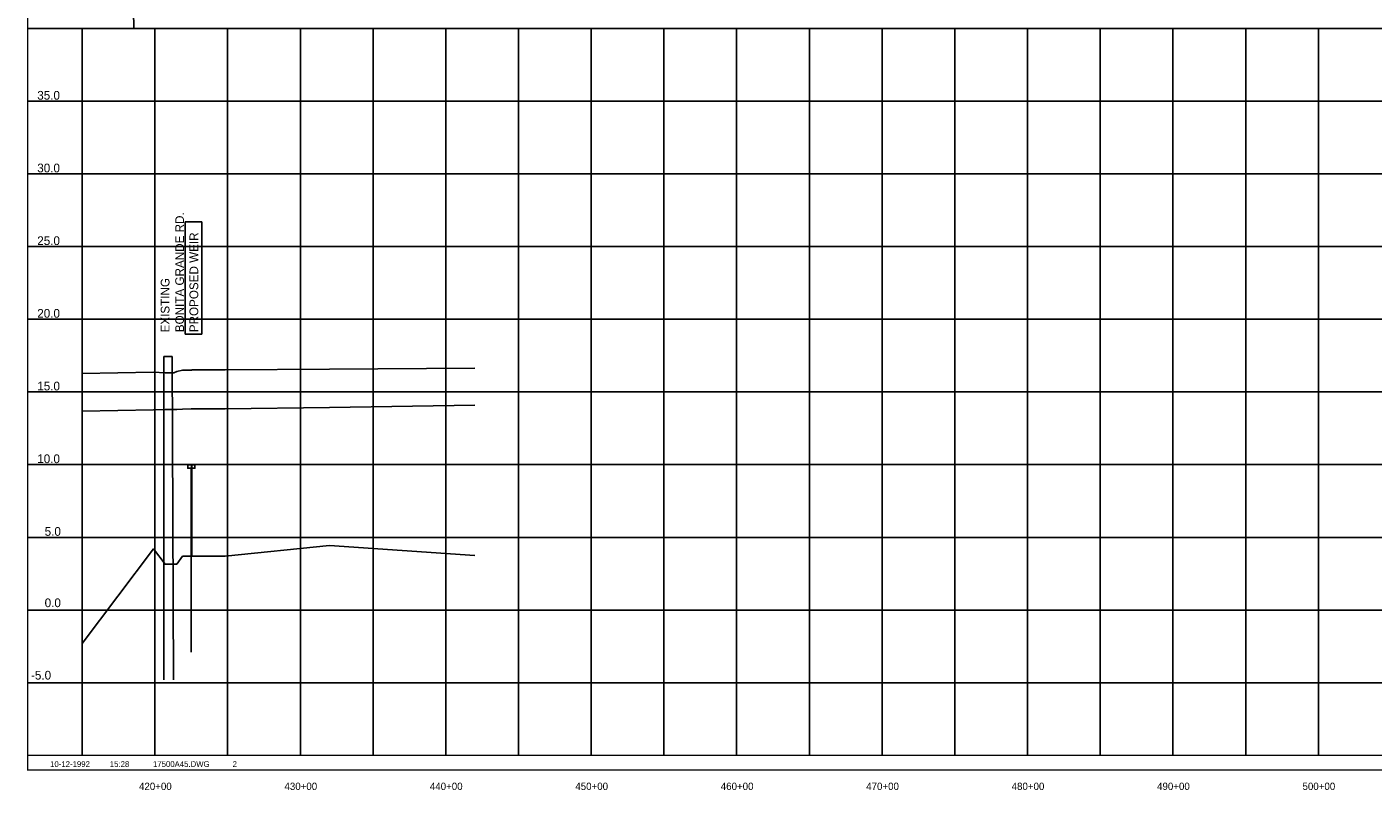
# Model space of a CAD drawing. Extents: x 257397 to 273407, y 721985 to 732703.
# Tile 1 of 4: x 257397 to 266653, y 722099 to 727349. Entities that reach past the tile are written whole.
import ezdxf
from ezdxf.enums import TextEntityAlignment as Align

# ---------------------------------------------------------------- set-up
doc = ezdxf.new("R2010")
doc.units = 0
doc.header["$LTSCALE"] = 800
doc.linetypes.add('DASHED', pattern=[0])
doc.layers.get('0').update_dxf_attribs({"linetype": 'CONTINUOUS'})
for name, color, linetype in [('BORDER', 1, 'CONTINUOUS'), ('GRID', 2, 'CONTINUOUS'), ('MAJROADS', 9, 'CONTINUOUS'), ('MLLTXT', 7, 'CONTINUOUS'), ('PROPOSED', 7, 'CONTINUOUS'), ('STRUCTTEXT', 7, 'CONTINUOUS'), ('TEXT', 7, 'CONTINUOUS')]:
    doc.layers.add(name, color=color, linetype=linetype)

# ---------------------------------------------------------------- blocks, each defined once
blk = doc.blocks.new('LOGON')
at = {"color": 0}
blk.add_attdef('DATE', text='', height=1, dxfattribs=at).set_placement((-1.865901, 1.75989), align=Align.RIGHT)
for tag, p in [('TIME', (1.557062, 1.75989)), ('DRAWING', (8.973544, 1.75989)), ('OPERATOR', (22.664488, 1.75989))]:
    blk.add_attdef(tag, p, '', height=1, dxfattribs=at)

msp = doc.modelspace()

# ---------------------------------------------------------------- linework, layer by layer
at = {"layer": 'BORDER', "color": 0, "const_width": 10}
msp.add_lwpolyline([(257401.625427, 722237.717145), (273401.625427, 722237.717145), (273401.625427, 732697.717145), (257401.625427, 732697.717145)], close=True, dxfattribs=at)
for points in [[(257401.625427, 727337.717145), (273401.625427, 727337.717145)], [(257401.625427, 722337.717145), (273401.625427, 722337.717145)]]:
    msp.add_lwpolyline(points, dxfattribs=at)
at = {"layer": 'GRID', "color": 0}
for points in [[(257776.625427, 722337.717145), (257776.625427, 727337.717145)], [(258276.625427, 722337.717145), (258276.625427, 727337.717145)], [(258776.625427, 722337.717145), (258776.625427, 727337.717145)], [(259276.625427, 722337.717145), (259276.625427, 727337.717145)], [(259776.625427, 722337.717145), (259776.625427, 727337.717145)], [(260276.625427, 722337.717145), (260276.625427, 727337.717145)], [(260776.625427, 722337.717145), (260776.625427, 727337.717145)], [(261276.625427, 722337.717145), (261276.625427, 727337.717145)], [(261776.625427, 722337.717145), (261776.625427, 727337.717145)], [(262276.625427, 722337.717145), (262276.625427, 727337.717145)], [(262776.625427, 722337.717145), (262776.625427, 727337.717145)], [(263276.625427, 722337.717145), (263276.625427, 727337.717145)], [(263776.625427, 722337.717145), (263776.625427, 727337.717145)], [(264276.625427, 722337.717145), (264276.625427, 727337.717145)], [(264776.625427, 722337.717145), (264776.625427, 727337.717145)], [(265276.625427, 722337.717145), (265276.625427, 727337.717145)], [(265776.625427, 722337.717145), (265776.625427, 727337.717145)], [(266276.625427, 722337.717145), (266276.625427, 727337.717145)], [(257401.625427, 726837.717145), (273401.625427, 726837.717145)], [(257401.625427, 726337.717145), (273401.625427, 726337.717145)], [(257401.625427, 725837.717145), (273401.625427, 725837.717145)], [(257401.625427, 725337.717145), (273401.625427, 725337.717145)], [(257401.625427, 724837.717145), (273401.625427, 724837.717145)], [(257401.625427, 724337.717145), (273401.625427, 724337.717145)], [(257401.625427, 723837.717145), (273401.625427, 723837.717145)], [(257401.625427, 723337.717145), (273401.625427, 723337.717145)], [(257401.625427, 722837.717145), (273401.625427, 722837.717145)]]:
    msp.add_lwpolyline(points, dxfattribs=at)
at = {"layer": 'MAJROADS', "color": 0}
msp.add_lwpolyline([(258131.019719, 727337.717145), (258045.42981, 732024.753384), (258042.127591, 732597.579798)], dxfattribs=at)
at = {"layer": 'PROPOSED', "color": 0}
for p, q in [((258485.761574, 725236.264454), (258485.761574, 726007.796954)), ((258485.761574, 726007.796954), (258599.524886, 726007.796954)), ((258599.524886, 726007.796954), (258599.524886, 725236.264454)), ((258599.524886, 725236.264454), (258485.761574, 725236.264454)), ((258526.993477, 724312.596877), (258526.993477, 723047.663616))]:
    msp.add_line(p, q, dxfattribs=at)
at = {"layer": 'PROPOSED', "color": 0, "linetype": 'DASHED'}
for p, q in [((258337.617537, 725082.717145), (258337.617537, 722857.342685)), ((258395.622468, 725082.717145), (258337.617537, 725082.717145)), ((258405.289834, 722857.342685), (258395.622468, 725082.717145))]:
    msp.add_line(p, q, dxfattribs=at)
at = {"layer": 'PROPOSED', "color": 0}
for points in [[(257776.625427, 724964.064971), (258266.625427, 724974.717145), (258346.625427, 724968.717145), (258406.625427, 724969.717145), (258426.625427, 724978.717145), (258466.625427, 724988.717145), (258526.625427, 724988.717145), (258527.625427, 724988.717145), (258529.625427, 724988.717145), (258530.625427, 724989.717145), (258760.625427, 724989.717145), (259476.625427, 724993.717145), (260476.625427, 725000.717145)], [(260476.625427, 724746.717145), (259476.625427, 724731.717145), (258760.625427, 724721.717145), (258530.625427, 724721.717145), (258529.625427, 724720.717145), (258527.625427, 724720.717145), (258526.625427, 724721.717145), (258466.625427, 724719.717145), (258426.625427, 724717.717145), (258406.625427, 724716.717145), (258346.625427, 724716.717145), (258266.625427, 724714.717145), (257776.625427, 724706.195406)]]:
    msp.add_lwpolyline(points, dxfattribs=at)
at = {"layer": 'PROPOSED', "color": 0, "linetype": 'DASHED'}
msp.add_lwpolyline([(257776.625427, 723107.934536), (258266.625427, 723757.717145), (258346.625427, 723652.717145), (258406.625427, 723652.717145), (258426.625427, 723652.717145), (258466.625427, 723707.717145), (258526.625427, 723707.717145), (258527.625427, 724337.717145), (258529.625427, 724337.717145), (258530.625427, 723707.717145), (258760.625427, 723707.717145), (259476.625427, 723782.717145), (260476.625427, 723712.717145)], dxfattribs=at)
at = {"layer": 'PROPOSED', "color": 0}
msp.add_lwpolyline([(258526.993477, 724337.596877), (258551.993477, 724337.596877), (258551.993477, 724312.596877), (258501.993477, 724312.596877), (258501.993477, 724337.596877)], close=True, dxfattribs=at)

# ---------------------------------------------------------------- block references
at = {"layer": 'TEXT', "color": 0, "xscale": 40, "yscale": 40, "zscale": 40}
msp.add_blockref('LOGON', (257904.396885, 722187.56193), dxfattribs=at).add_auto_attribs({'DATE': '10-12-1992', 'TIME': '15:28', 'OPERATOR': '2', 'DRAWING': '17500A45.DWG'})

# ---------------------------------------------------------------- texts
at = {"layer": 'MLLTXT', "color": 0}
for s, p in [('35.0', (257467.614012, 726848.373847)), ('30.0', (257467.614012, 726348.373847)), ('25.0', (257467.614012, 725848.373847)), ('20.0', (257467.614012, 725348.373847)), ('15.0', (257467.614012, 724848.373847)), ('10.0', (257467.614012, 724348.373847)), ('5.0', (257518.614012, 723848.373847)), ('0.0', (257518.614012, 723357.432733)), ('-5.0', (257424.759456, 722859.271895))]:
    msp.add_text(s, height=60, dxfattribs=at).set_placement(p)
at = {"layer": 'PROPOSED', "color": 0}
msp.add_text('PROPOSED WEIR', height=60, rotation=90, dxfattribs=at).set_placement((258574.477519, 725248.862422))
at = {"layer": 'STRUCTTEXT', "color": 0}
msp.add_text('EXISTING', height=60, rotation=90, dxfattribs=at).set_placement((258376.752745, 725247.094412))
at = {"layer": 'TEXT', "color": 0}
msp.add_text('BONITA GRANDE RD.', height=60, rotation=90, dxfattribs=at).set_placement((258476.653848, 725248.862422))
for s, p in [('420+00', (258279.908011, 722099.982911)), ('430+00', (259279.908011, 722099.982911)), ('440+00', (260279.820012, 722099.982911)), ('450+00', (261279.908011, 722099.982911)), ('460+00', (262279.908011, 722099.982911)), ('470+00', (263279.908011, 722099.982911)), ('480+00', (264279.908011, 722099.982911)), ('490+00', (265279.908011, 722099.982911)), ('500+00', (266279.908011, 722099.982911))]:
    msp.add_text(s, height=50, dxfattribs=at).set_placement(p, align=Align.CENTER)

doc.saveas('drawing.dxf')
